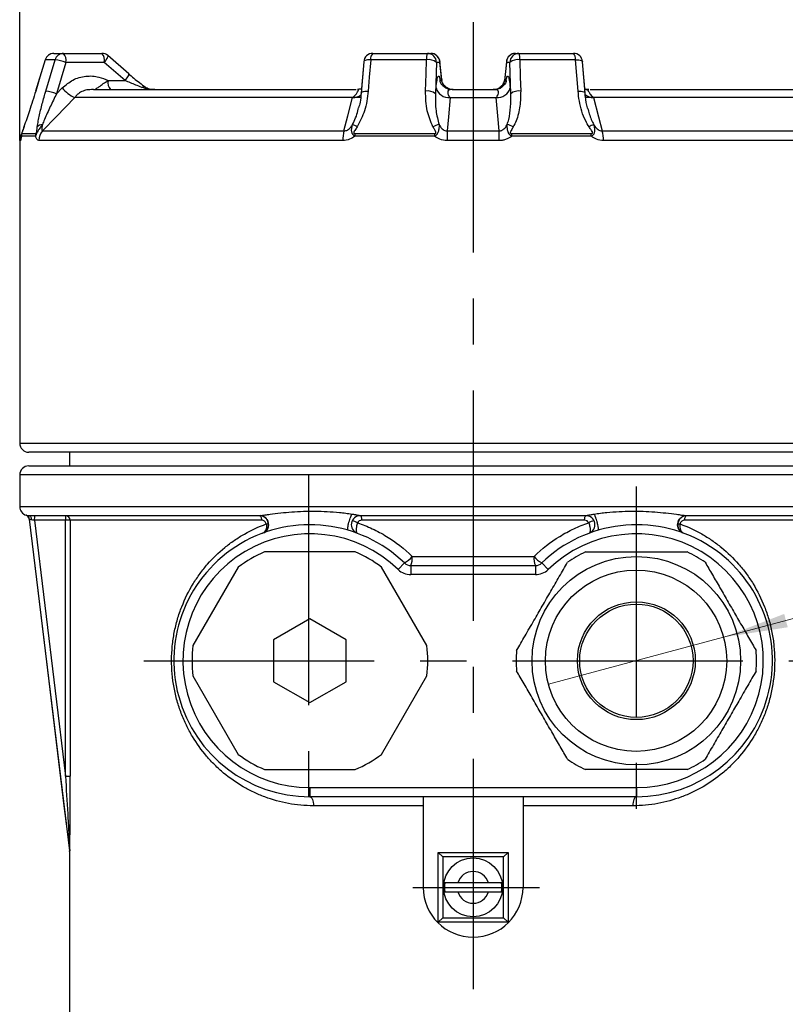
# Model space of a CAD drawing. Header units: millimetres. Extents: x 0 to 420, y 0 to 297.
# Tile 9 of 17: x 182 to 224, y 194 to 248. Entities that reach past the tile are written whole.
import ezdxf

# ---------------------------------------------------------------- set-up
doc = ezdxf.new("R2010")
doc.units = ezdxf.units.MM
doc.linetypes.add('CENTERX2', pattern=[20.32, 12.7, -2.54, 2.54, -2.54])
doc.layers.add('ОСЕВЫЕ', color=7, linetype='Continuous')
doc.styles.add('SLDTEXTSTYLE4', font='TXT', dxfattribs={"width": 0.75})
doc.styles.add('SLDTEXTSTYLE6', font='TXT', dxfattribs={"width": 0.75, "bigfont": 'bigfont'})
doc.dimstyles.new('SLDDIMSTYLE0', dxfattribs={"dimtxt": 3.5, "dimasz": 3.556, "dimexe": 0, "dimexo": 0.0625, "dimgap": 0.875, "dimtad": 1, "dimdec": 0, "dimlfac": 2, "dimrnd": 1e-09, "dimzin": 12, "dimdsep": 46, "dimtxsty": 'SLDTEXTSTYLE4', "dimsah": 1, "dimcen": 0.09, "dimadec": 0, "dimazin": 3, "dimtfac": 1, "dimtdec": 0, "dimtofl": 0, "dimtmove": 0, "dimatfit": 3, "dimfxl": 0, "dimfrac": 2, "dimtolj": 1, "dimtzin": 12, "dimarcsym": 0})
doc.dimstyles.new('SLDDIMSTYLE3', dxfattribs={"dimtxt": 3.5, "dimasz": 3.556, "dimexe": 0, "dimexo": 0.0625, "dimgap": 0.875, "dimtad": 1, "dimdec": 0, "dimlfac": 2, "dimrnd": 1e-09, "dimzin": 12, "dimdsep": 46, "dimtxsty": 'SLDTEXTSTYLE4', "dimblk1": 'NONE', "dimsah": 1, "dimcen": 0, "dimadec": 0, "dimazin": 3, "dimtfac": 1, "dimtdec": 0, "dimtmove": 0, "dimatfit": 3, "dimldrblk": 'NONE', "dimfxl": 0, "dimfrac": 2, "dimtolj": 1, "dimtzin": 12, "dimarcsym": 0})

# ---------------------------------------------------------------- blocks, each defined once
blk = doc.blocks.new('_D_7')
at = {"color": 7, "linetype": 'Continuous', "lineweight": 0}
for q in [(256.055, 223.784), (210.885, 211.681)]:
    blk.add_line((220.544, 214.269), q, dxfattribs=at)
at = {"color": 7, "linetype": 'Continuous', "lineweight": 18}
blk.add_solid([(220.544, 214.269), (224.078, 214.821), (223.881, 215.557)], dxfattribs=at)
at = {"color": 7, "linetype": 'Continuous', "lineweight": 18, "insert": (237.343, 223.431), "char_height": 3.5, "attachment_point": 1, "rotation": 15, "style": 'SLDTEXTSTYLE6'}
blk.add_mtext('М20х1,5', dxfattribs=at)
blk = doc.blocks.new('_None')
blk = doc.blocks.new('_D_8')
at = {"layer": 'ОСЕВЫЕ'}
for p, q in [((181.732, 241.664), (181.732, 253.319)), ((231.732, 241.664), (231.732, 253.319)), ((181.732, 252.319), (231.732, 252.319))]:
    blk.add_line(p, q, dxfattribs=at)
for points in [[(181.732, 252.319), (185.288, 251.938), (185.288, 252.7)], [(231.732, 252.319), (228.176, 252.7), (228.176, 251.938)]]:
    blk.add_solid(points, dxfattribs=at)
at = {"layer": 'ОСЕВЫЕ', "char_height": 3.5, "attachment_point": 1, "style": 'SLDTEXTSTYLE4'}
for s, insert in [('%%c', (195.774, 256.831)), ('100', (201.052, 256.885))]:
    blk.add_mtext(s, dxfattribs=dict(at, insert=insert))

msp = doc.modelspace()

# ---------------------------------------------------------------- linework, layer by layer
at = {"color": 7, "linetype": 'Continuous', "lineweight": 25}
for p, q in [((183.136, 246.121), (182.61, 244.391)), ((183.136, 246.121), (182.61, 244.391)), ((183.681, 246.121), (183.139, 246.121)), ((183.17, 244.392), (183.681, 246.121)), ((183.615, 246.475), (184.145, 246.475)), ((184.145, 246.475), (186.268, 246.475)), ((187.744, 245.352), (186.597, 246.352)), ((200.699, 246.014), (200.562, 244.285)), ((200.699, 246.014), (200.582, 244.53)), ((204.156, 246.121), (201.084, 246.121)), ((201.198, 246.475), (204.208, 246.475)), ((204.208, 246.475), (204.399, 246.475)), ((205, 245.027), (204.897, 246.027)), ((205.01, 244.928), (204.897, 246.027)), ((208.568, 246.027), (208.454, 244.928)), ((209.065, 246.475), (209.257, 246.475)), ((209.257, 246.475), (212.267, 246.475)), ((212.38, 246.121), (209.308, 246.121)), ((212.517, 244.392), (212.38, 246.121)), ((212.902, 244.285), (212.765, 246.014)), ((212.882, 244.533), (212.765, 246.014)), ((186.398, 245.975), (184.275, 245.975)), ((187.545, 244.975), (186.398, 245.975)), ((204.706, 245.975), (204.66, 244.246)), ((204.897, 245.975), (204.706, 245.975)), ((205.001, 244.975), (204.897, 245.975)), ((208.567, 245.975), (208.463, 244.975)), ((208.758, 245.975), (208.567, 245.975)), ((208.805, 244.246), (208.758, 245.975)), ((186.608, 244.975), (187.545, 244.975)), ((204.916, 244.975), (205.001, 244.975)), ((205, 245.026), (205.001, 244.975)), ((208.463, 244.975), (208.548, 244.975)), ((182.61, 244.391), (182.613, 244.392)), ((183.764, 244.246), (184.074, 244.566)), ((185.805, 244.475), (200.288, 244.475)), ((204.66, 244.246), (204.688, 244.566)), ((205.572, 244.486), (205.492, 244.482)), ((205.574, 244.475), (207.891, 244.475)), ((207.988, 244.487), (207.892, 244.487)), ((207.956, 244.475), (208.046, 244.483)), ((208.777, 244.566), (208.805, 244.246)), ((213.115, 244.489), (213.024, 244.489)), ((213.177, 244.475), (227.659, 244.475)), ((200.09, 244.036), (184.775, 244.036)), ((200.526, 244.036), (200.09, 244.036)), ((205.464, 244.036), (208, 244.036)), ((213.374, 244.036), (212.943, 244.036)), ((228.689, 244.036), (213.374, 244.036)), ((181.732, 241.664), (181.732, 224.975)), ((182.597, 241.9), (181.823, 241.9)), ((181.845, 242.046), (182.618, 242.046)), ((199.549, 241.664), (182.786, 241.664)), ((182.997, 242.195), (199.612, 242.195)), ((204.602, 241.9), (200.214, 241.9)), ((200.22, 242.046), (204.604, 242.046)), ((208.172, 241.664), (205.292, 241.664)), ((205.305, 242.195), (208.159, 242.195)), ((208.86, 242.046), (213.244, 242.046)), ((213.25, 241.9), (208.862, 241.9)), ((213.852, 242.195), (230.468, 242.195)), ((230.678, 241.664), (213.915, 241.664)), ((231.232, 224.475), (182.232, 224.475)), ((184.482, 224.475), (184.482, 223.725)), ((181.732, 223.225), (181.732, 221.475)), ((182.232, 223.725), (231.232, 223.725)), ((182.255, 220.79), (184.48, 202.49)), ((194.948, 220.975), (182.263, 220.975)), ((184.255, 220.725), (182.539, 220.725)), ((182.539, 220.725), (184.255, 206.601)), ((184.515, 220.725), (184.255, 220.725)), ((184.255, 206.601), (184.255, 220.725)), ((184.515, 220.725), (184.515, 206.601)), ((195.079, 220.725), (184.515, 220.725)), ((212.948, 220.975), (200.516, 220.975)), ((212.879, 220.725), (200.585, 220.725)), ((228.949, 220.725), (218.385, 220.725)), ((231.201, 220.975), (218.516, 220.975)), ((200.232, 218.975), (195.232, 218.975)), ((202.947, 218.366), (202.599, 218.006)), ((203.37, 218.725), (210.094, 218.725)), ((210.865, 218.006), (210.518, 218.366)), ((193.786, 218.14), (191.286, 213.81)), ((204.178, 213.81), (201.678, 218.14)), ((203.294, 218.225), (203.294, 217.725)), ((203.294, 218.225), (210.17, 218.225)), ((210.17, 218.225), (210.17, 217.725)), ((210.17, 217.725), (203.294, 217.725)), ((197.732, 215.284), (195.732, 214.13)), ((199.732, 214.13), (197.732, 215.284)), ((195.732, 214.13), (195.732, 211.82)), ((199.732, 211.82), (199.732, 214.13)), ((191.286, 212.14), (193.786, 207.81)), ((195.732, 211.82), (197.732, 210.666)), ((197.732, 210.666), (199.732, 211.82)), ((201.678, 207.81), (204.178, 212.14)), ((195.232, 206.975), (200.232, 206.975)), ((184.255, 206.601), (184.515, 206.601)), ((197.732, 205.975), (197.732, 205.475)), ((197.732, 205.975), (215.732, 205.975)), ((215.732, 205.975), (215.732, 205.475)), ((215.732, 205.475), (197.732, 205.475)), ((203.982, 205.475), (203.982, 200.475)), ((209.482, 205.475), (209.482, 200.475)), ((203.982, 204.975), (197.93, 204.975)), ((215.534, 204.975), (209.482, 204.975)), ((184.482, 202.46), (184.482, 193.212)), ((204.807, 198.55), (204.807, 202.4)), ((205.057, 202.15), (204.807, 202.4)), ((204.807, 202.4), (208.657, 202.4)), ((205.057, 202.15), (205.057, 198.8)), ((208.407, 202.15), (205.057, 202.15)), ((208.407, 202.15), (208.657, 202.4)), ((208.407, 198.8), (208.407, 202.15)), ((208.657, 202.4), (208.657, 198.55)), ((207.571, 200.725), (205.894, 200.725)), ((205.894, 200.225), (207.571, 200.225)), ((204.807, 198.55), (205.057, 198.8)), ((205.057, 198.8), (208.407, 198.8)), ((208.657, 198.55), (208.407, 198.8)), ((208.657, 198.55), (204.807, 198.55))]:
    msp.add_line(p, q, dxfattribs=at)
at = {"color": 8, "linetype": 'Continuous', "lineweight": 25}
for p, q in [((183.136, 246.121), (183.139, 246.121)), ((204.897, 246.027), (204.897, 245.975)), ((208.568, 246.027), (208.567, 245.975)), ((204.921, 244.921), (204.916, 244.975)), ((208.467, 244.926), (208.463, 244.975)), ((208.548, 244.975), (208.54, 244.879)), ((207.965, 244.475), (208.046, 244.482)), ((181.774, 241.664), (181.732, 241.664)), ((181.732, 224.975), (231.732, 224.975)), ((231.732, 223.225), (181.732, 223.225)), ((181.732, 221.475), (231.732, 221.475)), ((182.082, 220.998), (182.095, 220.998)), ((182.268, 220.79), (182.255, 220.79)), ((184.48, 202.49), (184.492, 202.49)), ((184.494, 202.46), (184.482, 202.46))]:
    msp.add_line(p, q, dxfattribs=at)
at = {"color": 7, "linetype": 'Continuous', "lineweight": 25, "flags": 128}
for points in [[(183.139, 246.121), (182.848, 245.165), (182.613, 244.392)], [(201.084, 246.121), (201.008, 245.165), (200.947, 244.392)], [(204.11, 244.392), (204.135, 245.348), (204.156, 246.121)], [(209.308, 246.121), (209.334, 245.165), (209.354, 244.392)], [(184.275, 245.975), (184.017, 245.101), (183.764, 244.246)], [(188.463, 244.593), (188.501, 244.613), (188.537, 244.627), (188.57, 244.636), (188.601, 244.639), (188.629, 244.636), (188.654, 244.627), (188.675, 244.613), (188.692, 244.593)], [(184.775, 244.036), (183.751, 242.975), (182.997, 242.195)], [(199.612, 242.195), (199.83, 243.035), (200.09, 244.036)], [(205.464, 244.036), (205.372, 242.975), (205.305, 242.195)], [(208.159, 242.195), (208.087, 243.035), (208, 244.036)], [(213.374, 244.036), (213.65, 242.975), (213.852, 242.195)], [(182.393, 220.742), (182.389, 220.788), (182.381, 220.832), (182.369, 220.873), (182.352, 220.908), (182.333, 220.936), (182.311, 220.958), (182.288, 220.971), (182.263, 220.975)], [(184.492, 202.49), (184.432, 202.986), (184.19, 204.972), (183.225, 212.913), (182.268, 220.79)], [(195.079, 220.725), (195.077, 220.774), (195.069, 220.821), (195.057, 220.864), (195.041, 220.902), (195.021, 220.933), (194.998, 220.956), (194.974, 220.97), (194.948, 220.975)], [(200.516, 220.975), (200.529, 220.97), (200.542, 220.956), (200.554, 220.933), (200.565, 220.902), (200.573, 220.864), (200.58, 220.821), (200.584, 220.774), (200.585, 220.725)], [(212.879, 220.725), (212.881, 220.774), (212.884, 220.821), (212.891, 220.864), (212.899, 220.902), (212.91, 220.933), (212.922, 220.956), (212.935, 220.97), (212.948, 220.975)], [(218.516, 220.975), (218.49, 220.97), (218.466, 220.956), (218.443, 220.933), (218.423, 220.902), (218.407, 220.864), (218.395, 220.821), (218.388, 220.774), (218.385, 220.725)], [(197.732, 205.475), (197.771, 205.465), (197.808, 205.437), (197.842, 205.391), (197.872, 205.329), (197.897, 205.253), (197.915, 205.166), (197.926, 205.073), (197.93, 204.975)], [(215.732, 205.475), (215.694, 205.465), (215.656, 205.437), (215.622, 205.391), (215.592, 205.329), (215.568, 205.253), (215.549, 205.166), (215.538, 205.073), (215.534, 204.975)]]:
    msp.add_lwpolyline(points, dxfattribs=at)
at = {"color": 8, "linetype": 'Continuous', "lineweight": 25, "flags": 128}
for points in [[(186.398, 245.975), (186.456, 246.049), (186.506, 246.12), (186.548, 246.186), (186.579, 246.243), (186.598, 246.291), (186.605, 246.327), (186.6, 246.349), (186.597, 246.352)], [(201.084, 246.121), (200.99, 246.119), (200.905, 246.111), (200.831, 246.098), (200.771, 246.079), (200.729, 246.057), (200.704, 246.032), (200.699, 246.014)], [(212.38, 246.121), (212.474, 246.119), (212.56, 246.111), (212.634, 246.098), (212.693, 246.079), (212.736, 246.057), (212.76, 246.032), (212.765, 246.015)], [(187.545, 244.975), (187.603, 245.049), (187.653, 245.12), (187.695, 245.186), (187.726, 245.243), (187.746, 245.291), (187.753, 245.327), (187.747, 245.349), (187.744, 245.352)], [(200.562, 244.285), (200.568, 244.302), (200.592, 244.328), (200.634, 244.35), (200.694, 244.368), (200.768, 244.382), (200.853, 244.39), (200.947, 244.392)], [(212.517, 244.392), (212.611, 244.39), (212.696, 244.382), (212.77, 244.368), (212.83, 244.35), (212.872, 244.328), (212.897, 244.302), (212.902, 244.285)]]:
    msp.add_lwpolyline(points, dxfattribs=at)
at = {"color": 7, "linetype": 'Continuous', "lineweight": 25}
for centre, radius in [((215.732, 212.975), 5.75), ((215.732, 212.975), 3.25), ((215.732, 212.975), 3.125), ((206.732, 200.475), 1.625)]:
    msp.add_circle(centre, radius, dxfattribs=at)
for centre, radius, start, end in [((183.615, 245.975), 0.5, 90, 163.0664), ((183.616, 245.978), 0.497, 90.1059, 163.2284), ((184.15, 245.987), 0.488, 90.5313, 164.082), ((183.207, 242.916), 3.24, 70.7618, 81.5933), ((183.695, 246.092), 0.592, 348.6309, 40.3907), ((186.268, 245.975), 0.5, 48.9257, 90), ((185.818, 246.092), 0.592, 348.6309, 40.3907), ((201.198, 245.975), 0.5, 90, 175.4772), ((201.505, 246.181), 0.425, 136.2651, 188.0821), ((204.914, 246.191), 0.761, 158.0635, 185.2474), ((204.267, 245.431), 0.699, 51.1169, 99.129), ((204.207, 245.976), 0.499, 359.891, 89.8906), ((204.399, 245.975), 0.5, 5.9106, 90), ((204.398, 245.976), 0.499, 359.891, 89.8906), ((209.066, 245.976), 0.499, 90.1094, 180.109), ((209.065, 245.975), 0.5, 90, 174.0894), ((209.258, 245.976), 0.499, 90.1094, 180.109), ((209.198, 245.431), 0.699, 80.871, 128.8831), ((208.551, 246.191), 0.761, 354.7526, 21.9365), ((212.267, 245.975), 0.5, 4.5228, 90), ((211.959, 246.181), 0.425, 351.9179, 43.7349), ((187.188, 244.858), 0.592, 168.6309, 220.3907), ((207.956, 244.975), 0.5, 301.9325, 354.4375), ((182.696, 241.185), 3.242, 70.7645, 81.5882), ((185.558, 245.801), 1.931, 219.7554, 246.0841), ((204.221, 243.702), 0.699, 51.1113, 99.1228), ((205.392, 244.764), 0.732, 195.7193, 275.6138), ((208.072, 244.764), 0.732, 264.3862, 344.2807), ((209.243, 243.702), 0.699, 80.8772, 128.8887), ((183.002, 242.135), 0.413, 92.3761, 136.1929), ((199.591, 241.233), 1.405, 57.7427, 69.3695), ((205.09, 241.417), 1.155, 101.7578, 119.6283), ((208.374, 241.417), 1.155, 60.3717, 78.2422), ((213.873, 241.233), 1.405, 110.6305, 122.2573), ((182.482, 241.664), 0.75, 151.2691, 180), ((182.325, 241.9), 0.502, 163.069, 180.0011), ((183.113, 241.9), 0.517, 163.579, 180.0096), ((183.553, 241.667), 0.767, 136.519, 180.1999), ((201.559, 241.694), 2.01, 165.5782, 180.8476), ((202.063, 241.902), 1.848, 175.5031, 180.0367), ((210.244, 241.902), 5.642, 178.5288, 180.0128), ((215.059, 241.697), 9.767, 177.0771, 180.1895), ((198.405, 241.697), 9.767, 359.8105, 2.9229), ((203.221, 241.902), 5.642, 359.9872, 1.4712), ((211.401, 241.902), 1.848, 359.9633, 4.4969), ((211.906, 241.694), 2.01, 359.1524, 14.4218), ((182.232, 224.975), 0.5, 180, 270), ((182.232, 223.225), 0.5, 90, 180), ((182.232, 221.475), 0.5, 180, 252.4892), ((182.006, 220.76), 0.25, 6.9343, 72.4892), ((182.02, 220.76), 0.25, 6.9218, 72.4705), ((183.98, 220.787), 1.442, 172.526, 182.4787), ((185.696, 220.787), 1.442, 172.526, 182.4787), ((184.266, 220.725), 0.25, 359.9571, 89.957), ((195.3, 220.766), 0.249, 275.2905, 304.538), ((199.984, 219.98), 0.708, 57.8524, 83.6861), ((213.481, 219.98), 0.708, 96.3139, 122.1476), ((218.164, 220.766), 0.249, 235.462, 264.7095), ((197.732, 212.975), 7.5, 45.9514, 270), ((197.732, 212.975), 7, 45.9514, 270), ((215.732, 212.975), 7.5, 270, 134.0486), ((215.732, 212.975), 7, 270, 134.0486), ((197.732, 212.975), 6.5, 112.6199, 127.3801), ((197.732, 212.975), 6.5, 52.6199, 67.3801), ((215.732, 212.975), 6.625, 115.0876, 124.9124), ((215.732, 212.975), 6.625, 55.0876, 64.9124), ((202.301, 219.555), 1.353, 298.5012, 322.1747), ((203.294, 218.725), 0.5, 225.9514, 270), ((202.486, 218.603), 0.892, 334.9454, 7.8682), ((210.978, 218.603), 0.892, 172.1318, 205.0546), ((211.163, 219.555), 1.353, 217.8253, 241.4988), ((210.17, 218.725), 0.5, 270, 314.0486), ((203.294, 218.725), 1, 225.9514, 270), ((210.17, 218.725), 1, 270, 314.0486), ((197.732, 212.975), 6.5, 172.6199, 187.3801), ((197.732, 212.975), 6.5, 352.6199, 7.3801), ((215.732, 212.975), 6.625, 175.0876, 184.9124), ((215.732, 212.975), 6.625, 355.0876, 4.9124), ((197.732, 212.975), 6.5, 232.6199, 247.3801), ((197.732, 212.975), 6.5, 292.6199, 307.3801), ((215.732, 212.975), 6.625, 235.0876, 244.9124), ((215.732, 212.975), 6.625, 295.0876, 304.9124), ((184.232, 202.46), 0.25, 0, 6.9343), ((184.244, 202.46), 0.25, 360, 6.9308), ((206.732, 200.475), 0.875, 16.6015, 163.3985), ((206.732, 200.475), 2.75, 180, 0), ((206.732, 200.475), 1.582, 170.9082, 189.0918), ((206.732, 200.475), 1.582, 350.9082, 9.0918), ((206.732, 200.475), 0.875, 196.6015, 343.3985)]:
    msp.add_arc(centre, radius, start, end, dxfattribs=at)
at = {"color": 8, "linetype": 'Continuous', "lineweight": 25}
for centre, radius, start, end in [((207.963, 244.975), 0.5, 303.4575, 0.045), ((208.325, 244.469), 0.171, 87.906, 133.4942), ((200.107, 244.732), 0.697, 268.5791, 308.7795), ((213.345, 244.696), 0.661, 228.8932, 272.4982), ((182.525, 241.664), 0.751, 159.9255, 180.0009)]:
    msp.add_arc(centre, radius, start, end, dxfattribs=at)
at = {"color": 7, "linetype": 'Continuous', "lineweight": 25}
for points, knots in [([(184.074, 244.566), (184.264, 244.728), (184.644, 245.051), (185.368, 245.25), (186.049, 245.221), (186.441, 245.048), (186.608, 244.975)], [0, 0, 0, 0, 0.267398, 0.534792, 0.802277, 1, 1, 1, 1]), ([(185.805, 244.475), (185.806, 244.475), (185.828, 244.475), (185.87, 244.483), (185.957, 244.525), (186.053, 244.594), (186.206, 244.708), (186.37, 244.829), (186.539, 244.933), (186.608, 244.975)], [0, 0, 0, 0, 0.004045, 0.129668, 0.253457, 0.487985, 0.568639, 0.824897, 1, 1, 1, 1]), ([(188.463, 244.593), (188.352, 244.637), (188.042, 244.76), (187.739, 244.891), (187.545, 244.975)], [0, 0, 0, 0, 0.36018, 1, 1, 1, 1]), ([(187.729, 245.357), (187.929, 245.187), (188.25, 244.913), (188.571, 244.68), (188.692, 244.593)], [0, 0, 0, 0, 0.624415, 1, 1, 1, 1]), ([(204.688, 244.566), (204.705, 244.728), (204.739, 245.051), (204.804, 245.25), (204.866, 245.221), (204.901, 245.048), (204.916, 244.975)], [0, 0, 0, 0, 0.267398, 0.534792, 0.802277, 1, 1, 1, 1]), ([(205.257, 244.593), (205.206, 244.637), (205.065, 244.76), (205.026, 244.891), (205.001, 244.975)], [0, 0, 0, 0, 0.36018, 1, 1, 1, 1]), ([(208.555, 244.921), (208.555, 244.921), (208.557, 244.93), (208.55, 244.902), (208.517, 244.83), (208.43, 244.7), (208.265, 244.568), (208.099, 244.485), (208.001, 244.487), (207.988, 244.487)], [0, 0, 0, 0, 0.005396, 0.172631, 0.319337, 0.488372, 0.71593, 0.96284, 1, 1, 1, 1]), ([(208.207, 244.593), (208.258, 244.637), (208.399, 244.76), (208.438, 244.891), (208.463, 244.975)], [0, 0, 0, 0, 0.36018, 1, 1, 1, 1]), ([(208.548, 244.975), (208.563, 245.048), (208.598, 245.221), (208.66, 245.25), (208.725, 245.051), (208.759, 244.728), (208.777, 244.566)], [0, 0, 0, 0, 0.197723, 0.465208, 0.732602, 1, 1, 1, 1]), ([(182.613, 244.392), (182.498, 244.023), (182.286, 243.338), (182.068, 242.711), (181.967, 242.421)], [0, 0, 0, 0, 0.538222, 1, 1, 1, 1]), ([(182.704, 242.421), (182.721, 242.528), (182.771, 242.846), (182.906, 243.433), (183.053, 243.99), (183.148, 244.313), (183.17, 244.392)], [0, 0, 0, 0, 0.176028, 0.524978, 0.884768, 1, 1, 1, 1]), ([(185.684, 244.475), (185.627, 244.473), (185.472, 244.468), (185.216, 244.404), (184.998, 244.283), (184.872, 244.17), (184.836, 244.122), (184.826, 244.109)], [0, 0, 0, 0, 0.171276, 0.463474, 0.769782, 0.935052, 1, 1, 1, 1]), ([(185.805, 244.475), (185.804, 244.475), (185.763, 244.475), (185.723, 244.475), (185.684, 244.475)], [0, 0, 0, 0, 0.04225, 1, 1, 1, 1]), ([(189.175, 244.475), (189.173, 244.475), (189.058, 244.475), (188.815, 244.488), (188.584, 244.556), (188.463, 244.593)], [0, 0, 0, 0, 0.006123, 0.479233, 1, 1, 1, 1]), ([(188.692, 244.593), (188.773, 244.556), (188.929, 244.487), (189.094, 244.475), (189.174, 244.475), (189.175, 244.475)], [0, 0, 0, 0, 0.519213, 0.993837, 1, 1, 1, 1]), ([(200.177, 244.109), (200.208, 244.143), (200.292, 244.235), (200.364, 244.368), (200.413, 244.449), (200.423, 244.473), (200.4, 244.475), (200.393, 244.475)], [0, 0, 0, 0, 0.158075, 0.435652, 0.730766, 0.918188, 1, 1, 1, 1]), ([(200.947, 244.392), (200.902, 244.023), (200.819, 243.338), (200.492, 242.711), (200.341, 242.421)], [0, 0, 0, 0, 0.538222, 1, 1, 1, 1]), ([(200.393, 244.475), (200.379, 244.475), (200.364, 244.475), (200.349, 244.475), (200.348, 244.475)], [0, 0, 0, 0, 0.95775, 1, 1, 1, 1]), ([(200.582, 244.53), (200.566, 244.52), (200.528, 244.496), (200.47, 244.495), (200.436, 244.494)], [0, 0, 0, 0, 0.4000742, 1, 1, 1, 1]), ([(204.519, 242.421), (204.395, 242.711), (204.127, 243.338), (204.116, 244.023), (204.11, 244.392)], [0, 0, 0, 0, 0.461778, 1, 1, 1, 1]), ([(205.492, 244.482), (205.486, 244.482), (205.396, 244.477), (205.241, 244.546), (205.072, 244.662), (204.973, 244.785), (204.927, 244.872), (204.911, 244.917), (204.911, 244.917), (204.911, 244.917)], [0, 0, 0, 0, 0.015796, 0.258125, 0.45554, 0.624685, 0.763724, 0.892693, 1, 1, 1, 1]), ([(205.634, 244.475), (205.634, 244.475), (205.573, 244.475), (205.445, 244.488), (205.321, 244.556), (205.257, 244.593)], [0, 0, 0, 0, 0.006123, 0.479233, 1, 1, 1, 1]), ([(205.49, 244.475), (205.461, 244.473), (205.382, 244.468), (205.337, 244.404), (205.329, 244.283), (205.356, 244.17), (205.39, 244.122), (205.399, 244.109)], [0, 0, 0, 0, 0.171276, 0.463474, 0.769782, 0.935052, 1, 1, 1, 1]), ([(205.574, 244.475), (205.572, 244.475), (205.544, 244.475), (205.517, 244.475), (205.49, 244.475)], [0, 0, 0, 0, 0.04225, 1, 1, 1, 1]), ([(207.83, 244.475), (207.831, 244.475), (207.891, 244.475), (208.019, 244.488), (208.143, 244.556), (208.207, 244.593)], [0, 0, 0, 0, 0.006123, 0.479233, 1, 1, 1, 1]), ([(207.974, 244.475), (207.948, 244.475), (207.92, 244.475), (207.892, 244.475), (207.891, 244.475)], [0, 0, 0, 0, 0.95775, 1, 1, 1, 1]), ([(208.065, 244.109), (208.084, 244.143), (208.136, 244.235), (208.134, 244.368), (208.098, 244.449), (208.042, 244.473), (207.99, 244.475), (207.974, 244.475)], [0, 0, 0, 0, 0.158075, 0.435652, 0.730766, 0.918188, 1, 1, 1, 1]), ([(209.354, 244.392), (209.348, 244.117), (209.336, 243.557), (209.181, 242.888), (208.999, 242.528), (208.945, 242.421)], [0, 0, 0, 0, 0.405379, 0.823899, 1, 1, 1, 1]), ([(213.123, 242.421), (213.059, 242.528), (212.796, 242.971), (212.601, 243.651), (212.538, 244.21), (212.517, 244.392)], [0, 0, 0, 0, 0.1762046, 0.7314714, 1, 1, 1, 1]), ([(213.024, 244.489), (213.012, 244.488), (212.957, 244.486), (212.915, 244.513), (212.882, 244.533)], [0, 0, 0, 0, 0.218339, 1, 1, 1, 1]), ([(213.071, 244.475), (213.061, 244.473), (213.033, 244.468), (213.079, 244.404), (213.15, 244.283), (213.224, 244.17), (213.273, 244.122), (213.287, 244.109)], [0, 0, 0, 0, 0.171276, 0.463474, 0.769782, 0.935052, 1, 1, 1, 1]), ([(213.116, 244.475), (213.115, 244.475), (213.1, 244.475), (213.085, 244.475), (213.071, 244.475)], [0, 0, 0, 0, 0.04225, 1, 1, 1, 1]), ([(183.764, 244.246), (183.648, 244.009), (183.414, 243.532), (183.153, 242.961), (183.022, 242.64), (182.985, 242.548)], [0, 0, 0, 0, 0.412685, 0.830827, 1, 1, 1, 1]), ([(184.826, 244.109), (184.81, 244.086), (184.793, 244.061), (184.776, 244.037), (184.775, 244.036)], [0, 0, 0, 0, 0.95595, 1, 1, 1, 1]), ([(200.09, 244.036), (200.091, 244.037), (200.12, 244.061), (200.149, 244.086), (200.177, 244.109)], [0, 0, 0, 0, 0.04405, 1, 1, 1, 1]), ([(200.553, 244.286), (200.542, 244.115), (200.523, 243.839), (200.445, 243.57), (200.416, 243.468)], [0, 0, 0, 0, 0.621303, 1, 1, 1, 1]), ([(204.66, 244.246), (204.654, 243.931), (204.643, 243.354), (204.789, 242.799), (204.855, 242.548)], [0, 0, 0, 0, 0.546587, 1, 1, 1, 1]), ([(205.399, 244.109), (205.42, 244.086), (205.442, 244.061), (205.463, 244.037), (205.464, 244.036)], [0, 0, 0, 0, 0.95595, 1, 1, 1, 1]), ([(208, 244.036), (208.001, 244.037), (208.023, 244.061), (208.044, 244.086), (208.065, 244.109)], [0, 0, 0, 0, 0.04405, 1, 1, 1, 1]), ([(208.609, 242.548), (208.639, 242.64), (208.74, 242.958), (208.812, 243.528), (208.807, 244.005), (208.805, 244.246)], [0, 0, 0, 0, 0.1691722, 0.5811193, 1, 1, 1, 1]), ([(213.041, 243.451), (213.039, 243.458), (212.971, 243.661), (212.931, 243.943), (212.911, 244.215), (212.906, 244.285)], [0, 0, 0, 0, 0.02656, 0.748211, 1, 1, 1, 1]), ([(213.287, 244.109), (213.315, 244.086), (213.344, 244.061), (213.373, 244.037), (213.374, 244.036)], [0, 0, 0, 0, 0.95595, 1, 1, 1, 1]), ([(181.973, 242.444), (181.947, 242.372), (181.912, 242.276), (181.87, 242.153), (181.84, 242.065), (181.832, 242.006), (181.827, 241.969)], [0, 0, 0, 0, 0.492246, 0.656097, 0.787237, 1, 1, 1, 1]), ([(181.967, 242.421), (181.944, 242.357), (181.91, 242.261), (181.872, 242.154), (181.855, 242.101), (181.849, 242.08), (181.845, 242.066), (181.843, 242.056), (181.843, 242.048), (181.844, 242.047), (181.845, 242.046)], [0, 0, 0, 0, 0.476558, 0.718001, 0.781321, 0.817749, 0.850365, 0.883007, 0.923783, 1, 1, 1, 1]), ([(182.985, 242.548), (182.948, 242.502), (182.883, 242.422), (182.792, 242.284), (182.728, 242.17), (182.686, 242.087), (182.665, 242.045), (182.648, 242.009), (182.63, 241.972), (182.612, 241.934), (182.602, 241.912), (182.597, 241.9)], [0, 0, 0, 0, 0.217721, 0.386056, 0.607334, 0.685198, 0.733994, 0.791524, 0.846171, 0.917838, 1, 1, 1, 1]), ([(182.618, 242.046), (182.621, 242.047), (182.626, 242.048), (182.634, 242.055), (182.641, 242.065), (182.647, 242.078), (182.654, 242.096), (182.666, 242.143), (182.675, 242.21), (182.689, 242.309), (182.698, 242.379), (182.704, 242.421)], [0, 0, 0, 0, 0.066203, 0.114958, 0.147346, 0.179724, 0.208749, 0.26263, 0.478189, 0.690035, 1, 1, 1, 1]), ([(182.985, 242.548), (182.976, 242.494), (182.957, 242.38), (182.952, 242.258), (182.971, 242.2), (182.989, 242.196), (182.997, 242.195)], [0, 0, 0, 0, 0.315322, 0.678774, 0.869092, 1, 1, 1, 1]), ([(199.612, 242.195), (199.648, 242.198), (199.713, 242.204), (199.842, 242.265), (199.971, 242.38), (200.05, 242.494), (200.086, 242.548)], [0, 0, 0, 0, 0.181686, 0.321178, 0.684656, 1, 1, 1, 1]), ([(200.214, 241.9), (200.193, 241.914), (200.158, 241.937), (200.118, 241.976), (200.091, 242.012), (200.07, 242.05), (200.051, 242.098), (200.03, 242.19), (200.033, 242.351), (200.066, 242.474), (200.086, 242.548)], [0, 0, 0, 0, 0.095996, 0.157174, 0.212625, 0.270564, 0.330612, 0.417393, 0.652408, 1, 1, 1, 1]), ([(200.341, 242.421), (200.298, 242.357), (200.232, 242.261), (200.161, 242.154), (200.146, 242.101), (200.148, 242.08), (200.155, 242.066), (200.168, 242.056), (200.19, 242.048), (200.208, 242.047), (200.22, 242.046)], [0, 0, 0, 0, 0.476558, 0.718001, 0.781321, 0.817749, 0.850365, 0.883007, 0.923783, 1, 1, 1, 1]), ([(204.604, 242.046), (204.606, 242.046), (204.62, 242.047), (204.641, 242.049), (204.664, 242.059), (204.677, 242.071), (204.684, 242.086), (204.685, 242.11), (204.678, 242.139), (204.656, 242.189), (204.602, 242.283), (204.553, 242.365), (204.519, 242.421)], [0, 0, 0, 0, 0.011058, 0.086943, 0.128779, 0.15992, 0.195581, 0.230774, 0.311103, 0.384847, 0.582949, 1, 1, 1, 1]), ([(204.855, 242.548), (204.854, 242.485), (204.854, 242.385), (204.836, 242.257), (204.816, 242.173), (204.796, 242.116), (204.77, 242.064), (204.746, 242.025), (204.714, 241.987), (204.672, 241.945), (204.632, 241.917), (204.605, 241.902), (204.602, 241.9)], [0, 0, 0, 0, 0.299588, 0.471326, 0.548431, 0.651237, 0.706539, 0.76904, 0.823374, 0.888752, 0.987125, 1, 1, 1, 1]), ([(204.855, 242.548), (204.886, 242.494), (204.954, 242.38), (205.081, 242.258), (205.211, 242.2), (205.278, 242.196), (205.305, 242.195)], [0, 0, 0, 0, 0.3153217, 0.6787736, 0.8690918, 1, 1, 1, 1]), ([(208.159, 242.195), (208.178, 242.195), (208.216, 242.197), (208.266, 242.209), (208.31, 242.227), (208.367, 242.257), (208.437, 242.31), (208.506, 242.387), (208.564, 242.467), (208.594, 242.521), (208.609, 242.548)], [0, 0, 0, 0, 0.089522, 0.1819, 0.251123, 0.32123, 0.499867, 0.685207, 0.841967, 1, 1, 1, 1]), ([(208.862, 241.9), (208.851, 241.907), (208.828, 241.92), (208.8, 241.941), (208.777, 241.96), (208.76, 241.977), (208.744, 241.994), (208.729, 242.012), (208.716, 242.031), (208.703, 242.05), (208.691, 242.071), (208.679, 242.095), (208.666, 242.123), (208.649, 242.172), (208.632, 242.239), (208.617, 242.334), (208.609, 242.439), (208.609, 242.511), (208.609, 242.548)], [0, 0, 0, 0, 0.047768, 0.096006, 0.126505, 0.157152, 0.184802, 0.212569, 0.241459, 0.270472, 0.300419, 0.330479, 0.373728, 0.41722, 0.533831, 0.652396, 0.8253, 1, 1, 1, 1]), ([(208.945, 242.421), (208.926, 242.389), (208.888, 242.325), (208.84, 242.245), (208.804, 242.179), (208.786, 242.14), (208.78, 242.112), (208.779, 242.099), (208.781, 242.088), (208.783, 242.08), (208.787, 242.073), (208.792, 242.067), (208.798, 242.062), (208.805, 242.057), (208.814, 242.053), (208.826, 242.049), (208.842, 242.047), (208.854, 242.047), (208.86, 242.046)], [0, 0, 0, 0, 0.238007, 0.476016, 0.596262, 0.717542, 0.748964, 0.780952, 0.798979, 0.817462, 0.833531, 0.85019, 0.866316, 0.882904, 0.903121, 0.923721, 0.961517, 1, 1, 1, 1]), ([(213.244, 242.046), (213.246, 242.046), (213.26, 242.047), (213.28, 242.049), (213.301, 242.059), (213.312, 242.071), (213.317, 242.086), (213.317, 242.11), (213.306, 242.139), (213.28, 242.189), (213.218, 242.283), (213.161, 242.365), (213.123, 242.421)], [0, 0, 0, 0, 0.011058, 0.086943, 0.128779, 0.15992, 0.195581, 0.230774, 0.311103, 0.384847, 0.582949, 1, 1, 1, 1]), ([(213.378, 242.548), (213.395, 242.485), (213.423, 242.385), (213.433, 242.257), (213.429, 242.173), (213.419, 242.116), (213.401, 242.064), (213.381, 242.025), (213.355, 241.987), (213.316, 241.945), (213.278, 241.917), (213.253, 241.902), (213.25, 241.9)], [0, 0, 0, 0, 0.299588, 0.471326, 0.548431, 0.651237, 0.706539, 0.76904, 0.823374, 0.888752, 0.987125, 1, 1, 1, 1]), ([(213.378, 242.548), (213.414, 242.494), (213.493, 242.38), (213.63, 242.258), (213.762, 242.2), (213.826, 242.196), (213.852, 242.195)], [0, 0, 0, 0, 0.315322, 0.678774, 0.869092, 1, 1, 1, 1]), ([(181.823, 241.9), (181.815, 241.838), (181.797, 241.703), (181.782, 241.678), (181.774, 241.664)], [0, 0, 0, 0, 0.4626384, 1, 1, 1, 1]), ([(181.823, 241.975), (181.821, 241.954), (181.816, 241.906), (181.81, 241.873), (181.811, 241.877), (181.811, 241.878)], [0, 0, 0, 0, 0.371339, 0.87029, 1, 1, 1, 1]), ([(182.786, 241.664), (182.748, 241.678), (182.678, 241.703), (182.622, 241.838), (182.597, 241.9)], [0, 0, 0, 0, 0.5373616, 1, 1, 1, 1]), ([(200.214, 241.9), (200.12, 241.838), (199.917, 241.703), (199.678, 241.678), (199.549, 241.664)], [0, 0, 0, 0, 0.4626384, 1, 1, 1, 1]), ([(205.292, 241.664), (205.158, 241.678), (204.909, 241.703), (204.699, 241.838), (204.602, 241.9)], [0, 0, 0, 0, 0.537362, 1, 1, 1, 1]), ([(208.862, 241.9), (208.815, 241.869), (208.721, 241.805), (208.557, 241.73), (208.373, 241.675), (208.24, 241.668), (208.172, 241.664)], [0, 0, 0, 0, 0.229084, 0.462174, 0.726739, 1, 1, 1, 1]), ([(213.915, 241.664), (213.787, 241.678), (213.547, 241.703), (213.344, 241.838), (213.25, 241.9)], [0, 0, 0, 0, 0.5373616, 1, 1, 1, 1]), ([(195.027, 220.982), (195.097, 220.991), (195.18, 221.003), (195.353, 221.028), (195.444, 221.041), (195.724, 221.079), (195.92, 221.104), (196.522, 221.171), (196.941, 221.202), (197.587, 221.224), (197.805, 221.226), (198.244, 221.222), (198.464, 221.216), (198.91, 221.192), (199.134, 221.175), (199.476, 221.141), (199.591, 221.128), (199.821, 221.099), (199.936, 221.083), (200.053, 221.064)], [0, 0, 0, 0, 0.0625, 0.0625, 0.125, 0.125, 0.25, 0.25, 0.5, 0.5, 0.625, 0.625, 0.75, 0.75, 0.875, 0.875, 0.9375, 0.9375, 1, 1, 1, 1]), ([(199.836, 220.174), (199.82, 220.178), (199.815, 220.216), (199.826, 220.345), (199.843, 220.436), (199.891, 220.633), (199.923, 220.741), (199.989, 220.93), (200.024, 221.011), (200.053, 221.064)], [0, 0, 0, 0, 0.25, 0.25, 0.5, 0.5, 0.75, 0.75, 1, 1, 1, 1]), ([(200.053, 221.064), (200.08, 221.06), (200.132, 221.052), (200.204, 221.04), (200.267, 221.029), (200.329, 221.018), (200.395, 221.005), (200.449, 220.994), (200.487, 220.985), (200.508, 220.979), (200.517, 220.976), (200.519, 220.975), (200.518, 220.975), (200.517, 220.975)], [0, 0, 0, 0, 0.149069, 0.282116, 0.387757, 0.495387, 0.622323, 0.751015, 0.8146, 0.875332, 0.935777, 0.966529, 1, 1, 1, 1]), ([(212.947, 220.975), (212.946, 220.975), (212.945, 220.975), (212.947, 220.976), (212.956, 220.979), (212.976, 220.985), (213.013, 220.993), (213.067, 221.005), (213.138, 221.018), (213.212, 221.031), (213.302, 221.047), (213.367, 221.057), (213.405, 221.064)], [0, 0, 0, 0, 0.033385, 0.064147, 0.124554, 0.185256, 0.248996, 0.377883, 0.504356, 0.64691, 0.787742, 1, 1, 1, 1]), ([(213.405, 221.064), (213.522, 221.082), (213.638, 221.098), (213.87, 221.128), (213.985, 221.141), (214.328, 221.175), (214.555, 221.192), (215.231, 221.228), (215.671, 221.231), (216.534, 221.202), (216.959, 221.169), (217.564, 221.102), (217.761, 221.077), (218.04, 221.038), (218.131, 221.025), (218.26, 221.006), (218.302, 221), (218.382, 220.989), (218.42, 220.984), (218.454, 220.98)], [0, 0, 0, 0, 0.0625, 0.0625, 0.125, 0.125, 0.25, 0.25, 0.5, 0.5, 0.75, 0.75, 0.875, 0.875, 0.9375, 0.9375, 0.96875, 0.96875, 1, 1, 1, 1]), ([(213.623, 220.172), (213.638, 220.177), (213.644, 220.215), (213.638, 220.288), (213.637, 220.296), (213.633, 220.332), (213.629, 220.361), (213.615, 220.437), (213.605, 220.484), (213.59, 220.546), (213.587, 220.559), (213.58, 220.584), (213.577, 220.597), (213.567, 220.635), (213.559, 220.661), (213.536, 220.737), (213.52, 220.787), (213.499, 220.847), (213.495, 220.858), (213.487, 220.881), (213.482, 220.892), (213.47, 220.925), (213.461, 220.945), (213.445, 220.984), (213.437, 221.002), (213.421, 221.035), (213.413, 221.05), (213.405, 221.064)], [0, 0, 0, 0, 0.25, 0.25, 0.28125, 0.28125, 0.375, 0.375, 0.5, 0.5, 0.53125, 0.53125, 0.5625, 0.5625, 0.625, 0.625, 0.75, 0.75, 0.78125, 0.78125, 0.8125, 0.8125, 0.875, 0.875, 0.9375, 0.9375, 1, 1, 1, 1]), ([(182.169, 220.983), (182.171, 220.983), (182.19, 220.979), (182.228, 220.977), (182.263, 220.975)], [0, 0, 0, 0, 0.090578, 1, 1, 1, 1]), ([(182.393, 220.742), (182.357, 220.746), (182.327, 220.759), (182.283, 220.781), (182.27, 220.79), (182.268, 220.79)], [0, 0, 0, 0, 0.5, 0.5, 1, 1, 1, 1]), ([(197.93, 204.975), (197.455, 204.975), (196.995, 205.019), (196.102, 205.183), (195.668, 205.303), (195.038, 205.538), (194.832, 205.625), (194.433, 205.815), (194.238, 205.918), (193.671, 206.249), (193.314, 206.5), (192.807, 206.924), (192.643, 207.073), (192.33, 207.383), (192.18, 207.545), (191.75, 208.048), (191.489, 208.41), (191.137, 208.999), (191.026, 209.203), (190.819, 209.629), (190.725, 209.847), (190.554, 210.297), (190.477, 210.527), (190.377, 210.883), (190.346, 211.003), (190.289, 211.247), (190.264, 211.371), (190.149, 211.994), (190.104, 212.5), (190.107, 213.269), (190.121, 213.529), (190.171, 214.039), (190.208, 214.29), (190.304, 214.783), (190.363, 215.025), (190.502, 215.502), (190.581, 215.732), (190.844, 216.4), (191.052, 216.817), (191.413, 217.408), (191.54, 217.598), (191.807, 217.961), (191.947, 218.135), (192.383, 218.635), (192.697, 218.939), (193.207, 219.357), (193.384, 219.49), (193.747, 219.739), (193.933, 219.856), (194.504, 220.181), (194.904, 220.366), (195.323, 220.518)], [0, 0, 0, 0, 0.0625, 0.0625, 0.125, 0.125, 0.15625, 0.15625, 0.1875, 0.1875, 0.25, 0.25, 0.28125, 0.28125, 0.3125, 0.3125, 0.375, 0.375, 0.40625, 0.40625, 0.4375, 0.4375, 0.46875, 0.46875, 0.484375, 0.484375, 0.5, 0.5, 0.5625, 0.5625, 0.59375, 0.59375, 0.625, 0.625, 0.65625, 0.65625, 0.6875, 0.6875, 0.75, 0.75, 0.78125, 0.78125, 0.8125, 0.8125, 0.875, 0.875, 0.90625, 0.90625, 0.9375, 0.9375, 1, 1, 1, 1]), ([(194.948, 220.975), (194.948, 220.975), (194.948, 220.975), (194.947, 220.975), (194.947, 220.975), (194.949, 220.975), (194.95, 220.975)], [0, 0, 0, 0, 0.248884, 0.497197, 0.767817, 1, 1, 1, 1]), ([(195.122, 220.006), (195.231, 220.047), (195.325, 220.126), (195.44, 220.328), (195.461, 220.449), (195.42, 220.678), (195.358, 220.784), (195.18, 220.933), (195.064, 220.975), (194.948, 220.975)], [0, 0, 0, 0, 0.25, 0.25, 0.5, 0.5, 0.75, 0.75, 1, 1, 1, 1]), ([(194.95, 220.975), (194.951, 220.975), (194.954, 220.975), (194.963, 220.976), (194.979, 220.977), (194.999, 220.979), (195.015, 220.981), (195.023, 220.982), (195.027, 220.982)], [0, 0, 0, 0, 0.123653, 0.2512888, 0.4989812, 0.7491996, 0.8748031, 1, 1, 1, 1]), ([(195.158, 220.02), (195.258, 220.056), (195.343, 220.128), (195.423, 220.269), (195.442, 220.321), (195.462, 220.429), (195.464, 220.486), (195.449, 220.596), (195.432, 220.65), (195.383, 220.751), (195.351, 220.797), (195.274, 220.877), (195.229, 220.91), (195.132, 220.959), (195.08, 220.975), (195.027, 220.982)], [0, 0, 0, 0, 0.25, 0.25, 0.375, 0.375, 0.5, 0.5, 0.625, 0.625, 0.75, 0.75, 0.875, 0.875, 1, 1, 1, 1]), ([(195.323, 220.518), (195.312, 220.581), (195.277, 220.636), (195.21, 220.689), (195.185, 220.703), (195.133, 220.721), (195.106, 220.725), (195.079, 220.725)], [0, 0, 0, 0, 0.5, 0.5, 0.75, 0.75, 1, 1, 1, 1]), ([(195.323, 220.518), (195.335, 220.46), (195.34, 220.401), (195.333, 220.292), (195.321, 220.239), (195.266, 220.103), (195.201, 220.036), (195.122, 220.006)], [0, 0, 0, 0, 0.25, 0.25, 0.5, 0.5, 1, 1, 1, 1]), ([(200.516, 220.975), (200.4, 220.975), (200.284, 220.933), (200.106, 220.784), (200.044, 220.678), (200.003, 220.449), (200.024, 220.328), (200.139, 220.126), (200.233, 220.047), (200.342, 220.006)], [0, 0, 0, 0, 0.25, 0.25, 0.5, 0.5, 0.75, 0.75, 1, 1, 1, 1]), ([(200.36, 220.579), (200.334, 220.508), (200.313, 220.435), (200.285, 220.297), (200.278, 220.236), (200.278, 220.134), (200.283, 220.093), (200.305, 220.033), (200.322, 220.014), (200.342, 220.006)], [0, 0, 0, 0, 0.25, 0.25, 0.5, 0.5, 0.75, 0.75, 1, 1, 1, 1]), ([(200.585, 220.725), (200.538, 220.725), (200.492, 220.711), (200.413, 220.661), (200.38, 220.624), (200.36, 220.579)], [0, 0, 0, 0, 0.5, 0.5, 1, 1, 1, 1]), ([(200.36, 220.579), (200.634, 220.488), (200.905, 220.38), (201.307, 220.193), (201.441, 220.126), (201.704, 219.985), (201.833, 219.91), (202.467, 219.521), (202.938, 219.152), (203.37, 218.725)], [0, 0, 0, 0, 0.25, 0.25, 0.375, 0.375, 0.5, 0.5, 1, 1, 1, 1]), ([(210.094, 218.725), (210.527, 219.152), (210.998, 219.521), (211.631, 219.91), (211.76, 219.985), (212.023, 220.126), (212.157, 220.193), (212.559, 220.38), (212.83, 220.488), (213.104, 220.579)], [0, 0, 0, 0, 0.5, 0.5, 0.625, 0.625, 0.75, 0.75, 1, 1, 1, 1]), ([(213.104, 220.579), (213.084, 220.624), (213.051, 220.661), (212.972, 220.711), (212.926, 220.725), (212.879, 220.725)], [0, 0, 0, 0, 0.5, 0.5, 1, 1, 1, 1]), ([(213.122, 220.006), (213.231, 220.047), (213.325, 220.126), (213.44, 220.328), (213.461, 220.449), (213.42, 220.678), (213.358, 220.784), (213.18, 220.933), (213.064, 220.975), (212.948, 220.975)], [0, 0, 0, 0, 0.25, 0.25, 0.5, 0.5, 0.75, 0.75, 1, 1, 1, 1]), ([(213.104, 220.579), (213.131, 220.508), (213.151, 220.435), (213.179, 220.297), (213.186, 220.236), (213.187, 220.134), (213.181, 220.093), (213.159, 220.033), (213.143, 220.014), (213.122, 220.006)], [0, 0, 0, 0, 0.25, 0.25, 0.5, 0.5, 0.75, 0.75, 1, 1, 1, 1]), ([(218.142, 220.518), (218.56, 220.366), (218.959, 220.182), (219.529, 219.857), (219.714, 219.741), (220.076, 219.493), (220.253, 219.36), (220.765, 218.941), (221.08, 218.636), (221.517, 218.135), (221.657, 217.961), (221.924, 217.598), (222.052, 217.407), (222.412, 216.817), (222.621, 216.4), (222.883, 215.732), (222.962, 215.502), (223.101, 215.025), (223.16, 214.783), (223.256, 214.29), (223.293, 214.039), (223.344, 213.529), (223.357, 213.269), (223.361, 212.499), (223.315, 211.994), (223.201, 211.371), (223.175, 211.247), (223.118, 211.003), (223.087, 210.883), (222.987, 210.527), (222.911, 210.296), (222.74, 209.847), (222.645, 209.628), (222.438, 209.203), (222.327, 208.999), (221.975, 208.41), (221.714, 208.048), (221.284, 207.545), (221.134, 207.383), (220.821, 207.073), (220.657, 206.924), (220.15, 206.5), (219.793, 206.249), (219.226, 205.918), (219.032, 205.815), (218.632, 205.625), (218.426, 205.538), (217.796, 205.303), (217.363, 205.183), (216.469, 205.019), (216.009, 204.975), (215.534, 204.975)], [0, 0, 0, 0, 0.0625, 0.0625, 0.09375, 0.09375, 0.125, 0.125, 0.1875, 0.1875, 0.21875, 0.21875, 0.25, 0.25, 0.3125, 0.3125, 0.34375, 0.34375, 0.375, 0.375, 0.40625, 0.40625, 0.4375, 0.4375, 0.5, 0.5, 0.515625, 0.515625, 0.53125, 0.53125, 0.5625, 0.5625, 0.59375, 0.59375, 0.625, 0.625, 0.6875, 0.6875, 0.71875, 0.71875, 0.75, 0.75, 0.8125, 0.8125, 0.84375, 0.84375, 0.875, 0.875, 0.9375, 0.9375, 1, 1, 1, 1]), ([(218.316, 220.016), (218.215, 220.053), (218.128, 220.127), (218.019, 220.317), (217.997, 220.433), (218.029, 220.655), (218.083, 220.762), (218.241, 220.919), (218.346, 220.969), (218.454, 220.98)], [0, 0, 0, 0, 0.25, 0.25, 0.5, 0.5, 0.75, 0.75, 1, 1, 1, 1]), ([(218.516, 220.975), (218.4, 220.975), (218.284, 220.933), (218.106, 220.784), (218.044, 220.678), (218.003, 220.449), (218.024, 220.328), (218.139, 220.126), (218.233, 220.047), (218.342, 220.006)], [0, 0, 0, 0, 0.25, 0.25, 0.5, 0.5, 0.75, 0.75, 1, 1, 1, 1]), ([(218.142, 220.518), (218.129, 220.46), (218.125, 220.402), (218.132, 220.291), (218.143, 220.239), (218.198, 220.102), (218.263, 220.036), (218.342, 220.006)], [0, 0, 0, 0, 0.25, 0.25, 0.5, 0.5, 1, 1, 1, 1]), ([(218.385, 220.725), (218.358, 220.725), (218.331, 220.721), (218.279, 220.703), (218.254, 220.689), (218.188, 220.636), (218.152, 220.581), (218.142, 220.518)], [0, 0, 0, 0, 0.25, 0.25, 0.5, 0.5, 1, 1, 1, 1]), ([(218.454, 220.98), (218.457, 220.98), (218.464, 220.979), (218.476, 220.978), (218.492, 220.977), (218.504, 220.976), (218.511, 220.975), (218.514, 220.975), (218.515, 220.975)], [0, 0, 0, 0, 0.125178, 0.25068, 0.50081, 0.748822, 0.876507, 1, 1, 1, 1]), ([(218.515, 220.975), (218.515, 220.975), (218.517, 220.975), (218.517, 220.975), (218.516, 220.975), (218.516, 220.975), (218.516, 220.975)], [0, 0, 0, 0, 0.229302, 0.502345, 0.750942, 1, 1, 1, 1]), ([(212.923, 218.975), (213.074, 218.975), (213.376, 218.975), (213.847, 218.975), (214.333, 218.975), (214.815, 218.975), (215.444, 218.975), (216.07, 218.975), (216.695, 218.975), (217.166, 218.975), (217.632, 218.975), (218.092, 218.975), (218.391, 218.975), (218.541, 218.975)], [0, 0, 0, 0, 0.085446, 0.17119, 0.258123, 0.345609, 0.423951, 0.583457, 0.664845, 0.747541, 0.830742, 0.915212, 1, 1, 1, 1]), ([(209.131, 213.542), (209.284, 213.806), (209.591, 214.339), (210.068, 215.164), (210.549, 215.997), (211.021, 216.816), (211.492, 217.631), (211.79, 218.147), (211.94, 218.408)], [0, 0, 0, 0, 0.171208, 0.345582, 0.502778, 0.664853, 0.830722, 1, 1, 1, 1]), ([(219.524, 218.408), (219.656, 218.178), (219.921, 217.719), (220.348, 216.979), (220.797, 216.202), (221.258, 215.404), (221.707, 214.626), (222.064, 214.009), (222.267, 213.656), (222.333, 213.542)], [0, 0, 0, 0, 0.149257, 0.298347, 0.455513, 0.612616, 0.769029, 0.925663, 1, 1, 1, 1]), ([(211.94, 207.542), (211.808, 207.772), (211.543, 208.231), (211.116, 208.971), (210.667, 209.748), (210.206, 210.546), (209.757, 211.324), (209.401, 211.941), (209.197, 212.294), (209.131, 212.408)], [0, 0, 0, 0, 0.1492573, 0.2983465, 0.4555133, 0.6126161, 0.7690295, 0.9256635, 1, 1, 1, 1]), ([(222.333, 212.408), (222.181, 212.144), (221.873, 211.612), (221.396, 210.786), (220.915, 209.953), (220.443, 209.134), (219.972, 208.319), (219.674, 207.803), (219.524, 207.542)], [0, 0, 0, 0, 0.171208, 0.345582, 0.502778, 0.664853, 0.830722, 1, 1, 1, 1]), ([(218.541, 206.975), (218.39, 206.975), (218.088, 206.975), (217.617, 206.975), (217.132, 206.975), (216.65, 206.975), (216.02, 206.975), (215.395, 206.975), (214.769, 206.975), (214.299, 206.975), (213.832, 206.975), (213.372, 206.975), (213.073, 206.975), (212.923, 206.975)], [0, 0, 0, 0, 0.085446, 0.17119, 0.258123, 0.345609, 0.423951, 0.583457, 0.664845, 0.747541, 0.830742, 0.915212, 1, 1, 1, 1]), ([(184.255, 206.601), (184.297, 205.911), (184.338, 205.222), (184.398, 204.188), (184.418, 203.843), (184.447, 203.327), (184.457, 203.155), (184.471, 202.898), (184.476, 202.813), (184.483, 202.685), (184.485, 202.643), (184.488, 202.58), (184.489, 202.559), (184.491, 202.529), (184.491, 202.519), (184.492, 202.505), (184.492, 202.501), (184.492, 202.493), (184.492, 202.49), (184.492, 202.49)], [0, 0, 0, 0, 0.5, 0.5, 0.75, 0.75, 0.875, 0.875, 0.9375, 0.9375, 0.96875, 0.96875, 0.984375, 0.984375, 0.992187, 0.992187, 0.996094, 0.996094, 1, 1, 1, 1]), ([(184.494, 202.46), (184.494, 202.46), (184.495, 202.473), (184.496, 202.505), (184.497, 202.523), (184.498, 202.581), (184.499, 202.622), (184.5, 202.747), (184.501, 202.832), (184.504, 203.089), (184.505, 203.262), (184.509, 203.786), (184.51, 204.137), (184.514, 205.191), (184.515, 205.896), (184.515, 206.601)], [0, 0, 0, 0, 0.015625, 0.015625, 0.03125, 0.03125, 0.0625, 0.0625, 0.125, 0.125, 0.25, 0.25, 0.5, 0.5, 1, 1, 1, 1]), ([(205.894, 200.725), (205.815, 200.725), (205.737, 200.725), (205.588, 200.725), (205.516, 200.725), (205.388, 200.725), (205.33, 200.725), (205.235, 200.725), (205.196, 200.725), (205.17, 200.725)], [0, 0, 0, 0, 0.25, 0.25, 0.5, 0.5, 0.75, 0.75, 1, 1, 1, 1]), ([(208.294, 200.725), (208.242, 200.725), (208.142, 200.725), (207.947, 200.725), (207.877, 200.725), (207.726, 200.725), (207.649, 200.725), (207.571, 200.725)], [0, 0, 0, 0, 0.5, 0.5, 0.75, 0.75, 1, 1, 1, 1]), ([(205.17, 200.225), (205.223, 200.225), (205.322, 200.225), (205.517, 200.225), (205.587, 200.225), (205.738, 200.225), (205.815, 200.225), (205.894, 200.225)], [0, 0, 0, 0, 0.5, 0.5, 0.75, 0.75, 1, 1, 1, 1]), ([(207.571, 200.225), (207.649, 200.225), (207.727, 200.225), (207.876, 200.225), (207.948, 200.225), (208.076, 200.225), (208.134, 200.225), (208.23, 200.225), (208.268, 200.225), (208.294, 200.225)], [0, 0, 0, 0, 0.25, 0.25, 0.5, 0.5, 0.75, 0.75, 1, 1, 1, 1])]:
    msp.add_open_spline(points, degree=3, knots=knots, dxfattribs=at)
at = {"color": 8, "linetype": 'Continuous', "lineweight": 25}
for points, knots in [([(208.045, 244.491), (207.975, 244.483), (207.903, 244.475), (207.831, 244.475), (207.83, 244.475)], [0, 0, 0, 0, 0.980641, 1, 1, 1, 1]), ([(212.885, 244.498), (212.904, 244.494), (212.977, 244.478), (213.056, 244.475), (213.114, 244.475), (213.116, 244.475)], [0, 0, 0, 0, 0.25135, 0.976646, 1, 1, 1, 1]), ([(200.086, 242.548), (200.204, 242.798), (200.345, 243.1), (200.406, 243.414), (200.416, 243.467)], [0, 0, 0, 0, 0.829272, 1, 1, 1, 1]), ([(213.047, 243.453), (213.104, 243.242), (213.188, 242.934), (213.332, 242.64), (213.378, 242.548)], [0, 0, 0, 0, 0.68587, 1, 1, 1, 1]), ([(181.823, 241.9), (181.822, 241.914), (181.819, 241.934), (181.823, 241.961), (181.824, 241.97)], [0, 0, 0, 0, 0.671947, 1, 1, 1, 1]), ([(182.095, 220.998), (182.1, 220.997), (182.108, 220.995), (182.15, 220.987), (182.169, 220.983)], [0, 0, 0, 0, 0.540451, 1, 1, 1, 1])]:
    msp.add_open_spline(points, degree=3, knots=knots, dxfattribs=at)
at = {"color": 7, "linetype": 'Continuous', "lineweight": 25}
msp.add_open_spline([(182.539, 220.725), (182.488, 220.731), (182.437, 220.737), (182.393, 220.742)], degree=3, dxfattribs=at)
at = {"layer": 'ОСЕВЫЕ', "linetype": 'CENTERX2'}
for p, q in [((206.732, 248.196), (206.732, 92.612)), ((197.647, 223.225), (197.647, 203.953)), ((215.715, 222.591), (215.715, 203.953)), ((188.581, 212.975), (225.836, 212.975)), ((203.41, 200.475), (210.388, 200.475))]:
    msp.add_line(p, q, dxfattribs=at)
at = {"layer": 'ОСЕВЫЕ'}
msp.add_circle((215.715, 212.975), 5, dxfattribs=at)

# ---------------------------------------------------------------- dimensions: what is measured, and where the dimension line sits
at = {"color": 7, "linetype": 'Continuous', "lineweight": 18}
dim = msp.add_diameter_dim_2p(p1=(210.885, 211.681), p2=(220.544, 214.269), text='М20х1,5', dimstyle='SLDDIMSTYLE3', override={"dimpost": '<>'}, dxfattribs=at)
dim.commit()
dim.dimension.update_dxf_attribs({"geometry": '_D_7', "text_midpoint": (247.394, 221.464), "dimtype": 163})
at = {"layer": 'ОСЕВЫЕ'}
dim = msp.add_linear_dim(base=(231.732, 252.319), p1=(181.732, 241.664), p2=(231.732, 241.664), text='%%c<>', dimstyle='SLDDIMSTYLE0', dxfattribs=at)
dim.commit()
dim.dimension.update_dxf_attribs({"geometry": '_D_8', "text_midpoint": (202.292, 252.319), "dimtype": 160})

doc.saveas('drawing.dxf')
